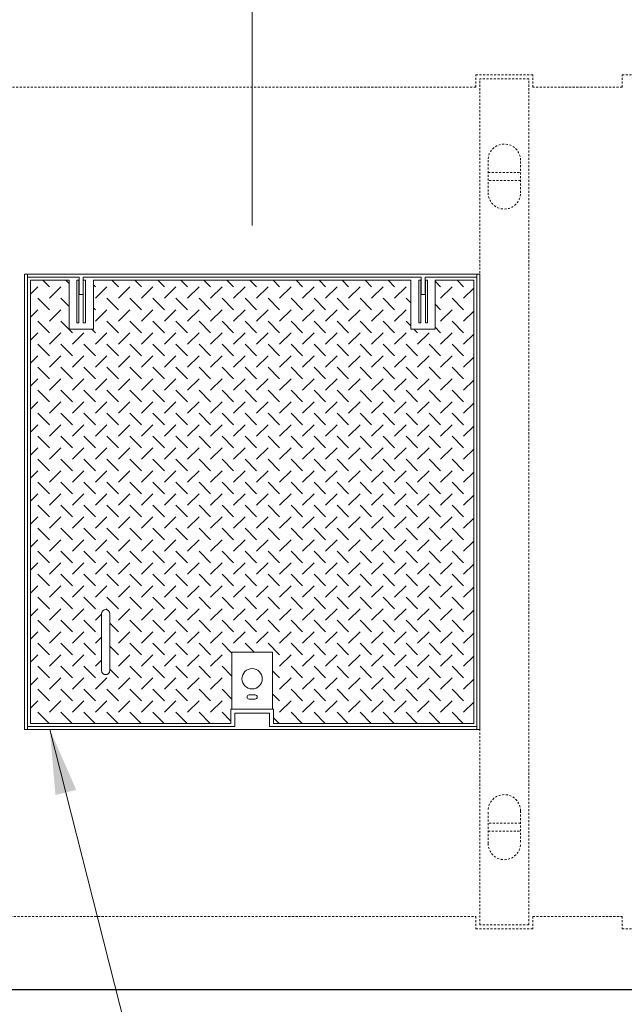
# Model space of a CAD drawing. Header units: inches. Extents: x -68 to 682, y 27 to 463.
# Tile 155 of 165: x 45 to 82, y 325 to 386. Entities that reach past the tile are written whole.
import ezdxf

# ---------------------------------------------------------------- set-up
doc = ezdxf.new("R2010")
doc.units = ezdxf.units.IN
doc.header["$LTSCALE"] = 0.5
doc.header["$MEASUREMENT"] = 0
doc.linetypes.add('HIDDEN', pattern=[0.375, 0.25, -0.125])
doc.layers.get('Defpoints').update_dxf_attribs({"color": 90, "lineweight": 9})
for name, color, linetype, lineweight in [('Concrete-Hidden', 30, 'HIDDEN', 5), ('Concrete-Thick', 7, 'Continuous', 25), ('Covers-Hatching', 152, 'Continuous', 13), ('Covers-Lt', 175, 'Continuous', 9), ('Dimensions', 7, 'Continuous', 15), ('Text+Leaders', 7, 'Continuous', 15)]:
    doc.layers.add(name, color=color, linetype=linetype, lineweight=lineweight)
doc.styles.add('OLDCASTLE', font='simplex.shx')
doc.styles.add('TECHNICAL', font='techb___.ttf')
doc.dimstyles.new('Oldcastle', dxfattribs={"dimscale": 32, "dimtxt": 0.0625, "dimasz": 0.09375, "dimexe": 0.0625, "dimexo": 0.0625, "dimgap": 0.0625, "dimtad": 0, "dimdec": 4, "dimzin": 3, "dimdsep": 46, "dimlunit": 4, "dimtxsty": 'OLDCASTLE', "dimcen": 0.0625, "dimclrd": 256, "dimclre": 256, "dimclrt": 256, "dimadec": 0, "dimazin": 0, "dimtfac": 0.7, "dimtdec": 4, "dimtofl": 0, "dimtmove": 0, "dimatfit": 3, "dimfxl": 1, "dimtolj": 1, "dimtzin": 0, "dimlwd": -1, "dimlwe": -1, "dimarcsym": 0})

# ---------------------------------------------------------------- blocks, each defined once
blk = doc.blocks.new('*X18')
at = {"color": 0}
for p, q in [((213.439, 187.276), (213.9, 187.737)), ((214.607, 187.737), (214.205, 188.138)), ((214.607, 187.03), (215.314, 187.737)), ((215.814, 187.944), (215.62, 188.138)), ((217.435, 187.737), (217.314, 187.858)), ((217.435, 187.03), (218.142, 187.737)), ((218.85, 187.737), (218.448, 188.138)), ((218.85, 187.03), (219.557, 187.737)), ((220.264, 187.737), (219.862, 188.138)), ((220.264, 187.03), (220.971, 187.737)), ((221.678, 187.737), (221.277, 188.138)), ((221.678, 187.03), (222.385, 187.737)), ((223.092, 187.737), (222.691, 188.138)), ((223.092, 187.03), (223.799, 187.737)), ((224.506, 187.737), (224.105, 188.138)), ((224.506, 187.03), (225.214, 187.737)), ((225.921, 187.737), (225.519, 188.138)), ((225.921, 187.03), (226.628, 187.737)), ((227.335, 187.737), (226.933, 188.138)), ((227.335, 187.03), (228.042, 187.737)), ((228.749, 187.737), (228.348, 188.138)), ((228.749, 187.03), (229.456, 187.737)), ((230.163, 187.737), (229.762, 188.138)), ((230.163, 187.03), (230.87, 187.737)), ((231.577, 187.737), (231.176, 188.138)), ((231.577, 187.03), (232.285, 187.737)), ((232.992, 187.737), (232.59, 188.138)), ((232.992, 187.03), (233.699, 187.737)), ((234.406, 187.737), (234.004, 188.138)), ((234.406, 187.03), (235.113, 187.737)), ((235.82, 187.737), (235.419, 188.138)), ((235.82, 187.03), (236.527, 187.737)), ((238.649, 187.737), (238.314, 188.071)), ((238.649, 187.03), (239.356, 187.737)), ((240.063, 187.737), (239.661, 188.138)), ((240.063, 187.03), (240.689, 187.656)), ((214.607, 186.323), (213.9, 187.03)), ((215.814, 186.529), (215.314, 187.03)), ((218.85, 186.323), (218.142, 187.03)), ((220.264, 186.323), (219.557, 187.03)), ((221.678, 186.323), (220.971, 187.03)), ((223.092, 186.323), (222.385, 187.03)), ((224.506, 186.323), (223.799, 187.03)), ((225.921, 186.323), (225.214, 187.03)), ((227.335, 186.323), (226.628, 187.03)), ((228.749, 186.323), (228.042, 187.03)), ((230.163, 186.323), (229.456, 187.03)), ((231.577, 186.323), (230.87, 187.03)), ((232.992, 186.323), (232.285, 187.03)), ((234.406, 186.323), (233.699, 187.03)), ((235.82, 186.323), (235.113, 187.03)), ((236.814, 186.743), (236.527, 187.03)), ((238.649, 186.323), (238.314, 186.657)), ((240.063, 186.323), (239.356, 187.03)), ((213.439, 185.862), (213.9, 186.323)), ((214.607, 185.616), (215.314, 186.323)), ((217.435, 186.323), (217.314, 186.444)), ((217.435, 185.616), (218.142, 186.323)), ((218.85, 185.616), (219.557, 186.323)), ((220.264, 185.616), (220.971, 186.323)), ((221.678, 185.616), (222.385, 186.323)), ((223.092, 185.616), (223.799, 186.323)), ((224.506, 185.616), (225.214, 186.323)), ((225.921, 185.616), (226.628, 186.323)), ((227.335, 185.616), (228.042, 186.323)), ((228.749, 185.616), (229.456, 186.323)), ((230.163, 185.616), (230.87, 186.323)), ((231.577, 185.616), (232.285, 186.323)), ((232.992, 185.616), (233.699, 186.323)), ((234.406, 185.616), (235.113, 186.323)), ((235.82, 185.616), (236.527, 186.323)), ((238.649, 185.616), (239.356, 186.323)), ((240.063, 185.616), (240.689, 186.242)), ((214.607, 184.908), (213.9, 185.616)), ((216.021, 184.908), (215.314, 185.616)), ((218.85, 184.908), (218.142, 185.616)), ((220.264, 184.908), (219.557, 185.616)), ((221.678, 184.908), (220.971, 185.616)), ((223.092, 184.908), (222.385, 185.616)), ((224.506, 184.908), (223.799, 185.616)), ((225.921, 184.908), (225.214, 185.616)), ((227.335, 184.908), (226.628, 185.616)), ((228.749, 184.908), (228.042, 185.616)), ((230.163, 184.908), (229.456, 185.616)), ((231.577, 184.908), (230.87, 185.616)), ((232.992, 184.908), (232.285, 185.616)), ((234.406, 184.908), (233.699, 185.616)), ((235.82, 184.908), (235.113, 185.616)), ((236.814, 185.328), (236.527, 185.616)), ((238.649, 184.908), (238.314, 185.243)), ((240.063, 184.908), (239.356, 185.616)), ((213.439, 184.448), (213.9, 184.908)), ((214.607, 184.201), (215.314, 184.908)), ((216.021, 184.201), (216.728, 184.908)), ((217.435, 184.908), (217.205, 185.138)), ((217.435, 184.201), (218.142, 184.908)), ((218.85, 184.201), (219.557, 184.908)), ((220.264, 184.201), (220.971, 184.908)), ((221.678, 184.201), (222.385, 184.908)), ((223.092, 184.201), (223.799, 184.908)), ((224.506, 184.201), (225.214, 184.908)), ((225.921, 184.201), (226.628, 184.908)), ((227.335, 184.201), (228.042, 184.908)), ((228.749, 184.201), (229.456, 184.908)), ((230.163, 184.201), (230.87, 184.908)), ((231.577, 184.201), (232.285, 184.908)), ((232.992, 184.201), (233.699, 184.908)), ((234.406, 184.201), (235.113, 184.908)), ((235.82, 184.201), (236.527, 184.908)), ((237.234, 184.908), (237.004, 185.138)), ((237.234, 184.201), (237.941, 184.908)), ((238.649, 184.201), (239.356, 184.908)), ((240.063, 184.201), (240.689, 184.828)), ((214.607, 183.494), (213.9, 184.201)), ((216.021, 183.494), (215.314, 184.201)), ((217.435, 183.494), (216.728, 184.201)), ((218.85, 183.494), (218.142, 184.201)), ((220.264, 183.494), (219.557, 184.201)), ((221.678, 183.494), (220.971, 184.201)), ((223.092, 183.494), (222.385, 184.201)), ((224.506, 183.494), (223.799, 184.201)), ((225.921, 183.494), (225.214, 184.201)), ((227.335, 183.494), (226.628, 184.201)), ((228.749, 183.494), (228.042, 184.201)), ((230.163, 183.494), (229.456, 184.201)), ((231.577, 183.494), (230.87, 184.201)), ((232.992, 183.494), (232.285, 184.201)), ((234.406, 183.494), (233.699, 184.201)), ((235.82, 183.494), (235.113, 184.201)), ((237.234, 183.494), (236.527, 184.201)), ((238.649, 183.494), (237.941, 184.201)), ((240.063, 183.494), (239.356, 184.201)), ((213.439, 183.034), (213.9, 183.494)), ((214.607, 182.787), (215.314, 183.494)), ((216.021, 182.787), (216.728, 183.494)), ((217.435, 182.787), (218.142, 183.494)), ((218.85, 182.787), (219.557, 183.494)), ((220.264, 182.787), (220.971, 183.494)), ((221.678, 182.787), (222.385, 183.494)), ((223.092, 182.787), (223.799, 183.494)), ((224.506, 182.787), (225.214, 183.494)), ((225.921, 182.787), (226.628, 183.494)), ((227.335, 182.787), (228.042, 183.494)), ((228.749, 182.787), (229.456, 183.494)), ((230.163, 182.787), (230.87, 183.494)), ((231.577, 182.787), (232.285, 183.494)), ((232.992, 182.787), (233.699, 183.494)), ((234.406, 182.787), (235.113, 183.494)), ((235.82, 182.787), (236.527, 183.494)), ((237.234, 182.787), (237.941, 183.494)), ((238.649, 182.787), (239.356, 183.494)), ((240.063, 182.787), (240.689, 183.414)), ((214.607, 182.08), (213.9, 182.787)), ((216.021, 182.08), (215.314, 182.787)), ((217.435, 182.08), (216.728, 182.787)), ((218.85, 182.08), (218.142, 182.787)), ((220.264, 182.08), (219.557, 182.787)), ((221.678, 182.08), (220.971, 182.787)), ((223.092, 182.08), (222.385, 182.787)), ((224.506, 182.08), (223.799, 182.787)), ((225.921, 182.08), (225.214, 182.787)), ((227.335, 182.08), (226.628, 182.787)), ((228.749, 182.08), (228.042, 182.787)), ((230.163, 182.08), (229.456, 182.787)), ((231.577, 182.08), (230.87, 182.787)), ((232.992, 182.08), (232.285, 182.787)), ((234.406, 182.08), (233.699, 182.787)), ((235.82, 182.08), (235.113, 182.787)), ((237.234, 182.08), (236.527, 182.787)), ((238.649, 182.08), (237.941, 182.787)), ((240.063, 182.08), (239.356, 182.787)), ((213.439, 181.62), (213.9, 182.08)), ((214.607, 181.373), (215.314, 182.08)), ((216.021, 181.373), (216.728, 182.08)), ((217.435, 181.373), (218.142, 182.08)), ((218.85, 181.373), (219.557, 182.08)), ((220.264, 181.373), (220.971, 182.08)), ((221.678, 181.373), (222.385, 182.08)), ((223.092, 181.373), (223.799, 182.08)), ((224.506, 181.373), (225.214, 182.08)), ((225.921, 181.373), (226.628, 182.08)), ((227.335, 181.373), (228.042, 182.08)), ((228.749, 181.373), (229.456, 182.08)), ((230.163, 181.373), (230.87, 182.08)), ((231.577, 181.373), (232.285, 182.08)), ((232.992, 181.373), (233.699, 182.08)), ((234.406, 181.373), (235.113, 182.08)), ((235.82, 181.373), (236.527, 182.08)), ((237.234, 181.373), (237.941, 182.08)), ((238.649, 181.373), (239.356, 182.08)), ((240.063, 181.373), (240.689, 182)), ((214.607, 180.666), (213.9, 181.373)), ((216.021, 180.666), (215.314, 181.373)), ((217.435, 180.666), (216.728, 181.373)), ((218.85, 180.666), (218.142, 181.373)), ((220.264, 180.666), (219.557, 181.373)), ((221.678, 180.666), (220.971, 181.373)), ((223.092, 180.666), (222.385, 181.373)), ((224.506, 180.666), (223.799, 181.373)), ((225.921, 180.666), (225.214, 181.373)), ((227.335, 180.666), (226.628, 181.373)), ((228.749, 180.666), (228.042, 181.373)), ((230.163, 180.666), (229.456, 181.373)), ((231.577, 180.666), (230.87, 181.373)), ((232.992, 180.666), (232.285, 181.373)), ((234.406, 180.666), (233.699, 181.373)), ((235.82, 180.666), (235.113, 181.373)), ((237.234, 180.666), (236.527, 181.373)), ((238.649, 180.666), (237.941, 181.373)), ((240.063, 180.666), (239.356, 181.373)), ((213.439, 180.205), (213.9, 180.666)), ((214.607, 179.959), (215.314, 180.666)), ((216.021, 179.959), (216.728, 180.666)), ((217.435, 179.959), (218.142, 180.666)), ((218.85, 179.959), (219.557, 180.666)), ((220.264, 179.959), (220.971, 180.666)), ((221.678, 179.959), (222.385, 180.666)), ((223.092, 179.959), (223.799, 180.666)), ((224.506, 179.959), (225.214, 180.666)), ((225.921, 179.959), (226.628, 180.666)), ((227.335, 179.959), (228.042, 180.666)), ((228.749, 179.959), (229.456, 180.666)), ((230.163, 179.959), (230.87, 180.666)), ((231.577, 179.959), (232.285, 180.666)), ((232.992, 179.959), (233.699, 180.666)), ((234.406, 179.959), (235.113, 180.666)), ((235.82, 179.959), (236.527, 180.666)), ((237.234, 179.959), (237.941, 180.666)), ((238.649, 179.959), (239.356, 180.666)), ((240.063, 179.959), (240.689, 180.585)), ((214.607, 179.252), (213.9, 179.959)), ((216.021, 179.252), (215.314, 179.959)), ((217.435, 179.252), (216.728, 179.959)), ((218.85, 179.252), (218.142, 179.959)), ((220.264, 179.252), (219.557, 179.959)), ((221.678, 179.252), (220.971, 179.959)), ((223.092, 179.252), (222.385, 179.959)), ((224.506, 179.252), (223.799, 179.959)), ((225.921, 179.252), (225.214, 179.959)), ((227.335, 179.252), (226.628, 179.959)), ((228.749, 179.252), (228.042, 179.959)), ((230.163, 179.252), (229.456, 179.959)), ((231.577, 179.252), (230.87, 179.959)), ((232.992, 179.252), (232.285, 179.959)), ((234.406, 179.252), (233.699, 179.959)), ((235.82, 179.252), (235.113, 179.959)), ((237.234, 179.252), (236.527, 179.959)), ((238.649, 179.252), (237.941, 179.959)), ((240.063, 179.252), (239.356, 179.959)), ((213.439, 178.791), (213.9, 179.252)), ((214.607, 178.544), (215.314, 179.252)), ((216.021, 178.544), (216.728, 179.252)), ((217.435, 178.544), (218.142, 179.252)), ((218.85, 178.544), (219.557, 179.252)), ((220.264, 178.544), (220.971, 179.252)), ((221.678, 178.544), (222.385, 179.252)), ((223.092, 178.544), (223.799, 179.252)), ((224.506, 178.544), (225.214, 179.252)), ((225.921, 178.544), (226.628, 179.252)), ((227.335, 178.544), (228.042, 179.252)), ((228.749, 178.544), (229.456, 179.252)), ((230.163, 178.544), (230.87, 179.252)), ((231.577, 178.544), (232.285, 179.252)), ((232.992, 178.544), (233.699, 179.252)), ((234.406, 178.544), (235.113, 179.252)), ((235.82, 178.544), (236.527, 179.252)), ((237.234, 178.544), (237.941, 179.252)), ((238.649, 178.544), (239.356, 179.252)), ((240.063, 178.544), (240.689, 179.171)), ((214.607, 177.837), (213.9, 178.544)), ((216.021, 177.837), (215.314, 178.544)), ((217.435, 177.837), (216.728, 178.544)), ((218.85, 177.837), (218.142, 178.544)), ((220.264, 177.837), (219.557, 178.544)), ((221.678, 177.837), (220.971, 178.544)), ((223.092, 177.837), (222.385, 178.544)), ((224.506, 177.837), (223.799, 178.544)), ((225.921, 177.837), (225.214, 178.544)), ((227.335, 177.837), (226.628, 178.544)), ((228.749, 177.837), (228.042, 178.544)), ((230.163, 177.837), (229.456, 178.544)), ((231.577, 177.837), (230.87, 178.544)), ((232.992, 177.837), (232.285, 178.544)), ((234.406, 177.837), (233.699, 178.544)), ((235.82, 177.837), (235.113, 178.544)), ((237.234, 177.837), (236.527, 178.544)), ((238.649, 177.837), (237.941, 178.544)), ((240.063, 177.837), (239.356, 178.544)), ((213.439, 177.377), (213.9, 177.837)), ((214.607, 177.13), (215.314, 177.837)), ((216.021, 177.13), (216.728, 177.837)), ((217.435, 177.13), (218.142, 177.837)), ((218.85, 177.13), (219.557, 177.837)), ((220.264, 177.13), (220.971, 177.837)), ((221.678, 177.13), (222.385, 177.837)), ((223.092, 177.13), (223.799, 177.837)), ((224.506, 177.13), (225.214, 177.837)), ((225.921, 177.13), (226.628, 177.837)), ((227.335, 177.13), (228.042, 177.837)), ((228.749, 177.13), (229.456, 177.837)), ((230.163, 177.13), (230.87, 177.837)), ((231.577, 177.13), (232.285, 177.837)), ((232.992, 177.13), (233.699, 177.837)), ((234.406, 177.13), (235.113, 177.837)), ((235.82, 177.13), (236.527, 177.837)), ((237.234, 177.13), (237.941, 177.837)), ((238.649, 177.13), (239.356, 177.837)), ((240.063, 177.13), (240.689, 177.757)), ((214.607, 176.423), (213.9, 177.13)), ((216.021, 176.423), (215.314, 177.13)), ((217.435, 176.423), (216.728, 177.13)), ((218.85, 176.423), (218.142, 177.13)), ((220.264, 176.423), (219.557, 177.13)), ((221.678, 176.423), (220.971, 177.13)), ((223.092, 176.423), (222.385, 177.13)), ((224.506, 176.423), (223.799, 177.13)), ((225.921, 176.423), (225.214, 177.13)), ((227.335, 176.423), (226.628, 177.13)), ((228.749, 176.423), (228.042, 177.13)), ((230.163, 176.423), (229.456, 177.13)), ((231.577, 176.423), (230.87, 177.13)), ((232.992, 176.423), (232.285, 177.13)), ((234.406, 176.423), (233.699, 177.13)), ((235.82, 176.423), (235.113, 177.13)), ((237.234, 176.423), (236.527, 177.13)), ((238.649, 176.423), (237.941, 177.13)), ((240.063, 176.423), (239.356, 177.13)), ((213.439, 175.963), (213.9, 176.423)), ((214.607, 175.716), (215.314, 176.423)), ((216.021, 175.716), (216.728, 176.423)), ((217.435, 175.716), (218.142, 176.423)), ((218.85, 175.716), (219.557, 176.423)), ((220.264, 175.716), (220.971, 176.423)), ((221.678, 175.716), (222.385, 176.423)), ((223.092, 175.716), (223.799, 176.423)), ((224.506, 175.716), (225.214, 176.423)), ((225.921, 175.716), (226.628, 176.423)), ((227.335, 175.716), (228.042, 176.423)), ((228.749, 175.716), (229.456, 176.423)), ((230.163, 175.716), (230.87, 176.423)), ((231.577, 175.716), (232.285, 176.423)), ((232.992, 175.716), (233.699, 176.423)), ((234.406, 175.716), (235.113, 176.423)), ((235.82, 175.716), (236.527, 176.423)), ((237.234, 175.716), (237.941, 176.423)), ((238.649, 175.716), (239.356, 176.423)), ((240.063, 175.716), (240.689, 176.343)), ((214.607, 175.009), (213.9, 175.716)), ((216.021, 175.009), (215.314, 175.716)), ((217.435, 175.009), (216.728, 175.716)), ((218.85, 175.009), (218.142, 175.716)), ((220.264, 175.009), (219.557, 175.716)), ((221.678, 175.009), (220.971, 175.716)), ((223.092, 175.009), (222.385, 175.716)), ((224.506, 175.009), (223.799, 175.716)), ((225.921, 175.009), (225.214, 175.716)), ((227.335, 175.009), (226.628, 175.716)), ((228.749, 175.009), (228.042, 175.716)), ((230.163, 175.009), (229.456, 175.716)), ((231.577, 175.009), (230.87, 175.716)), ((232.992, 175.009), (232.285, 175.716)), ((234.406, 175.009), (233.699, 175.716)), ((235.82, 175.009), (235.113, 175.716)), ((237.234, 175.009), (236.527, 175.716)), ((238.649, 175.009), (237.941, 175.716)), ((240.063, 175.009), (239.356, 175.716)), ((213.439, 174.549), (213.9, 175.009)), ((214.607, 174.302), (215.314, 175.009)), ((216.021, 174.302), (216.728, 175.009)), ((217.435, 174.302), (218.142, 175.009)), ((218.85, 174.302), (219.557, 175.009)), ((220.264, 174.302), (220.971, 175.009)), ((221.678, 174.302), (222.385, 175.009)), ((223.092, 174.302), (223.799, 175.009)), ((224.506, 174.302), (225.214, 175.009)), ((225.921, 174.302), (226.628, 175.009)), ((227.335, 174.302), (228.042, 175.009)), ((228.749, 174.302), (229.456, 175.009)), ((230.163, 174.302), (230.87, 175.009)), ((231.577, 174.302), (232.285, 175.009)), ((232.992, 174.302), (233.699, 175.009)), ((234.406, 174.302), (235.113, 175.009)), ((235.82, 174.302), (236.527, 175.009)), ((237.234, 174.302), (237.941, 175.009)), ((238.649, 174.302), (239.356, 175.009)), ((240.063, 174.302), (240.689, 174.928)), ((214.607, 173.595), (213.9, 174.302)), ((216.021, 173.595), (215.314, 174.302)), ((217.435, 173.595), (216.728, 174.302)), ((218.85, 173.595), (218.142, 174.302)), ((220.264, 173.595), (219.557, 174.302)), ((221.678, 173.595), (220.971, 174.302)), ((223.092, 173.595), (222.385, 174.302)), ((224.506, 173.595), (223.799, 174.302)), ((225.921, 173.595), (225.214, 174.302)), ((227.335, 173.595), (226.628, 174.302)), ((228.749, 173.595), (228.042, 174.302)), ((230.163, 173.595), (229.456, 174.302)), ((231.577, 173.595), (230.87, 174.302)), ((232.992, 173.595), (232.285, 174.302)), ((234.406, 173.595), (233.699, 174.302)), ((235.82, 173.595), (235.113, 174.302)), ((237.234, 173.595), (236.527, 174.302)), ((238.649, 173.595), (237.941, 174.302)), ((240.063, 173.595), (239.356, 174.302)), ((213.439, 173.134), (213.9, 173.595)), ((214.607, 172.888), (215.314, 173.595)), ((216.021, 172.888), (216.728, 173.595)), ((217.435, 172.888), (218.142, 173.595)), ((218.85, 172.888), (219.557, 173.595)), ((220.264, 172.888), (220.971, 173.595)), ((221.678, 172.888), (222.385, 173.595)), ((223.092, 172.888), (223.799, 173.595)), ((224.506, 172.888), (225.214, 173.595)), ((225.921, 172.888), (226.628, 173.595)), ((227.335, 172.888), (228.042, 173.595)), ((228.749, 172.888), (229.456, 173.595)), ((230.163, 172.888), (230.87, 173.595)), ((231.577, 172.888), (232.285, 173.595)), ((232.992, 172.888), (233.699, 173.595)), ((234.406, 172.888), (235.113, 173.595)), ((235.82, 172.888), (236.527, 173.595)), ((237.234, 172.888), (237.941, 173.595)), ((238.649, 172.888), (239.356, 173.595)), ((240.063, 172.888), (240.689, 173.514)), ((214.607, 172.181), (213.9, 172.888)), ((216.021, 172.181), (215.314, 172.888)), ((217.435, 172.181), (216.728, 172.888)), ((218.85, 172.181), (218.142, 172.888)), ((220.264, 172.181), (219.557, 172.888)), ((221.678, 172.181), (220.971, 172.888)), ((223.092, 172.181), (222.385, 172.888)), ((224.506, 172.181), (223.799, 172.888)), ((225.921, 172.181), (225.214, 172.888)), ((227.335, 172.181), (226.628, 172.888)), ((228.749, 172.181), (228.042, 172.888)), ((230.163, 172.181), (229.456, 172.888)), ((231.577, 172.181), (230.87, 172.888)), ((232.992, 172.181), (232.285, 172.888)), ((234.406, 172.181), (233.699, 172.888)), ((235.82, 172.181), (235.113, 172.888)), ((237.234, 172.181), (236.527, 172.888)), ((238.649, 172.181), (237.941, 172.888)), ((240.063, 172.181), (239.356, 172.888)), ((213.439, 171.72), (213.9, 172.181)), ((214.607, 171.473), (215.314, 172.181)), ((216.021, 171.473), (216.728, 172.181)), ((217.435, 171.473), (218.142, 172.181)), ((218.85, 171.473), (219.557, 172.181)), ((220.264, 171.473), (220.971, 172.181)), ((221.678, 171.473), (222.385, 172.181)), ((223.092, 171.473), (223.799, 172.181)), ((224.506, 171.473), (225.214, 172.181)), ((225.921, 171.473), (226.628, 172.181)), ((227.335, 171.473), (228.042, 172.181)), ((228.749, 171.473), (229.456, 172.181)), ((230.163, 171.473), (230.87, 172.181)), ((231.577, 171.473), (232.285, 172.181)), ((232.992, 171.473), (233.699, 172.181)), ((234.406, 171.473), (235.113, 172.181)), ((235.82, 171.473), (236.527, 172.181)), ((237.234, 171.473), (237.941, 172.181)), ((238.649, 171.473), (239.356, 172.181)), ((240.063, 171.473), (240.689, 172.1)), ((214.607, 170.766), (213.9, 171.473)), ((216.021, 170.766), (215.314, 171.473)), ((217.435, 170.766), (216.728, 171.473)), ((218.85, 170.766), (218.142, 171.473)), ((220.264, 170.766), (219.557, 171.473)), ((221.678, 170.766), (220.971, 171.473)), ((223.092, 170.766), (222.385, 171.473)), ((224.506, 170.766), (223.799, 171.473)), ((225.921, 170.766), (225.214, 171.473)), ((227.335, 170.766), (226.628, 171.473)), ((228.749, 170.766), (228.042, 171.473)), ((230.163, 170.766), (229.456, 171.473)), ((231.577, 170.766), (230.87, 171.473)), ((232.992, 170.766), (232.285, 171.473)), ((234.406, 170.766), (233.699, 171.473)), ((235.82, 170.766), (235.113, 171.473)), ((237.234, 170.766), (236.527, 171.473)), ((238.649, 170.766), (237.941, 171.473)), ((240.063, 170.766), (239.356, 171.473)), ((213.439, 170.306), (213.9, 170.766)), ((214.607, 170.059), (215.314, 170.766)), ((216.021, 170.059), (216.728, 170.766)), ((217.435, 170.059), (218.142, 170.766)), ((218.85, 170.059), (219.557, 170.766)), ((220.264, 170.059), (220.971, 170.766)), ((221.678, 170.059), (222.385, 170.766)), ((223.092, 170.059), (223.799, 170.766)), ((224.506, 170.059), (225.214, 170.766)), ((225.921, 170.059), (226.628, 170.766)), ((227.335, 170.059), (228.042, 170.766)), ((228.749, 170.059), (229.456, 170.766)), ((230.163, 170.059), (230.87, 170.766)), ((231.577, 170.059), (232.285, 170.766)), ((232.992, 170.059), (233.699, 170.766)), ((234.406, 170.059), (235.113, 170.766)), ((235.82, 170.059), (236.527, 170.766)), ((237.234, 170.059), (237.941, 170.766)), ((238.649, 170.059), (239.356, 170.766)), ((240.063, 170.059), (240.689, 170.686)), ((214.607, 169.352), (213.9, 170.059)), ((216.021, 169.352), (215.314, 170.059)), ((217.435, 169.352), (216.728, 170.059)), ((218.85, 169.352), (218.142, 170.059)), ((220.264, 169.352), (219.557, 170.059)), ((221.678, 169.352), (220.971, 170.059)), ((223.092, 169.352), (222.385, 170.059)), ((224.506, 169.352), (223.799, 170.059)), ((225.921, 169.352), (225.214, 170.059)), ((227.335, 169.352), (226.628, 170.059)), ((228.749, 169.352), (228.042, 170.059)), ((230.163, 169.352), (229.456, 170.059)), ((231.577, 169.352), (230.87, 170.059)), ((232.992, 169.352), (232.285, 170.059)), ((234.406, 169.352), (233.699, 170.059)), ((235.82, 169.352), (235.113, 170.059)), ((237.234, 169.352), (236.527, 170.059)), ((238.649, 169.352), (237.941, 170.059)), ((240.063, 169.352), (239.356, 170.059)), ((213.439, 168.892), (213.9, 169.352)), ((214.607, 168.645), (215.314, 169.352)), ((216.021, 168.645), (216.728, 169.352)), ((217.435, 168.645), (218.142, 169.352)), ((218.85, 168.645), (219.557, 169.352)), ((220.264, 168.645), (220.971, 169.352)), ((221.678, 168.645), (222.385, 169.352)), ((223.092, 168.645), (223.799, 169.352)), ((224.506, 168.645), (225.214, 169.352)), ((225.921, 168.645), (226.628, 169.352)), ((227.335, 168.645), (228.042, 169.352)), ((228.749, 168.645), (229.456, 169.352)), ((230.163, 168.645), (230.87, 169.352)), ((231.577, 168.645), (232.285, 169.352)), ((232.992, 168.645), (233.699, 169.352)), ((234.406, 168.645), (235.113, 169.352)), ((235.82, 168.645), (236.527, 169.352)), ((237.234, 168.645), (237.941, 169.352)), ((238.649, 168.645), (239.356, 169.352)), ((240.063, 168.645), (240.689, 169.272)), ((214.607, 167.938), (213.9, 168.645)), ((216.021, 167.938), (215.314, 168.645)), ((217.435, 167.938), (216.728, 168.645)), ((218.85, 167.938), (218.142, 168.645)), ((220.264, 167.938), (219.557, 168.645)), ((221.678, 167.938), (220.971, 168.645)), ((223.092, 167.938), (222.385, 168.645)), ((224.506, 167.938), (223.799, 168.645)), ((225.921, 167.938), (225.214, 168.645)), ((227.335, 167.938), (226.628, 168.645)), ((228.749, 167.938), (228.042, 168.645)), ((230.163, 167.938), (229.456, 168.645)), ((231.577, 167.938), (230.87, 168.645)), ((232.992, 167.938), (232.285, 168.645)), ((234.406, 167.938), (233.699, 168.645)), ((235.82, 167.938), (235.113, 168.645)), ((237.234, 167.938), (236.527, 168.645)), ((238.649, 167.938), (237.941, 168.645)), ((240.063, 167.938), (239.356, 168.645)), ((213.439, 167.477), (213.9, 167.938)), ((214.607, 167.231), (215.314, 167.938)), ((216.021, 167.231), (216.728, 167.938)), ((218.091, 167.887), (218.142, 167.938)), ((218.85, 167.231), (219.557, 167.938)), ((220.264, 167.231), (220.971, 167.938)), ((221.678, 167.231), (222.385, 167.938)), ((223.092, 167.231), (223.799, 167.938)), ((224.506, 167.231), (225.214, 167.938)), ((225.921, 167.231), (226.628, 167.938)), ((227.335, 167.231), (228.042, 167.938)), ((228.749, 167.231), (229.456, 167.938)), ((230.163, 167.231), (230.87, 167.938)), ((231.577, 167.231), (232.285, 167.938)), ((232.992, 167.231), (233.699, 167.938)), ((234.406, 167.231), (235.113, 167.938)), ((235.82, 167.231), (236.527, 167.938)), ((237.234, 167.231), (237.941, 167.938)), ((238.649, 167.231), (239.356, 167.938)), ((240.063, 167.231), (240.689, 167.857)), ((214.607, 166.524), (213.9, 167.231)), ((216.021, 166.524), (215.314, 167.231)), ((217.435, 166.524), (216.728, 167.231)), ((217.435, 167.231), (217.814, 167.61)), ((220.264, 166.524), (219.557, 167.231)), ((221.678, 166.524), (220.971, 167.231)), ((223.092, 166.524), (222.385, 167.231)), ((224.506, 166.524), (223.799, 167.231)), ((225.921, 166.524), (225.214, 167.231)), ((227.335, 166.524), (226.628, 167.231)), ((228.749, 166.524), (228.042, 167.231)), ((230.163, 166.524), (229.456, 167.231)), ((231.577, 166.524), (230.87, 167.231)), ((232.992, 166.524), (232.285, 167.231)), ((234.406, 166.524), (233.699, 167.231)), ((235.82, 166.524), (235.113, 167.231)), ((237.234, 166.524), (236.527, 167.231)), ((238.649, 166.524), (237.941, 167.231)), ((240.063, 166.524), (239.356, 167.231)), ((213.439, 166.063), (213.9, 166.524)), ((214.607, 165.817), (215.314, 166.524)), ((216.021, 165.817), (216.728, 166.524)), ((218.85, 166.524), (218.314, 167.059)), ((218.85, 165.817), (219.557, 166.524)), ((220.264, 165.817), (220.971, 166.524)), ((221.678, 165.817), (222.385, 166.524)), ((223.092, 165.817), (223.799, 166.524)), ((224.506, 165.817), (225.214, 166.524)), ((225.921, 165.817), (226.628, 166.524)), ((227.335, 165.817), (228.042, 166.524)), ((228.749, 165.817), (229.456, 166.524)), ((230.163, 165.817), (230.87, 166.524)), ((231.577, 165.817), (232.285, 166.524)), ((232.992, 165.817), (233.699, 166.524)), ((234.406, 165.817), (235.113, 166.524)), ((235.82, 165.817), (236.527, 166.524)), ((237.234, 165.817), (237.941, 166.524)), ((238.649, 165.817), (239.356, 166.524)), ((217.435, 165.817), (217.814, 166.196)), ((240.063, 165.817), (240.689, 166.443)), ((214.607, 165.109), (213.9, 165.817)), ((216.021, 165.109), (215.314, 165.817)), ((217.435, 165.109), (216.728, 165.817)), ((218.85, 165.109), (218.314, 165.645)), ((220.264, 165.109), (219.557, 165.817)), ((221.678, 165.109), (220.971, 165.817)), ((223.092, 165.109), (222.385, 165.817)), ((224.506, 165.109), (223.799, 165.817)), ((225.814, 165.216), (225.214, 165.817)), ((227.181, 165.263), (226.628, 165.817)), ((228.749, 165.109), (228.042, 165.817)), ((230.163, 165.109), (229.456, 165.817)), ((231.577, 165.109), (230.87, 165.817)), ((232.992, 165.109), (232.285, 165.817)), ((234.406, 165.109), (233.699, 165.817)), ((235.82, 165.109), (235.113, 165.817)), ((237.234, 165.109), (236.527, 165.817)), ((238.649, 165.109), (237.941, 165.817)), ((240.063, 165.109), (239.356, 165.817)), ((213.439, 164.649), (213.9, 165.109)), ((214.607, 164.402), (215.314, 165.109)), ((216.021, 164.402), (216.728, 165.109)), ((217.435, 164.402), (217.814, 164.781)), ((218.85, 164.402), (219.557, 165.109)), ((220.264, 164.402), (220.971, 165.109)), ((221.678, 164.402), (222.385, 165.109)), ((223.092, 164.402), (223.799, 165.109)), ((224.506, 164.402), (225.214, 165.109)), ((228.749, 164.402), (229.456, 165.109)), ((230.163, 164.402), (230.87, 165.109)), ((231.577, 164.402), (232.285, 165.109)), ((232.992, 164.402), (233.699, 165.109)), ((234.406, 164.402), (235.113, 165.109)), ((235.82, 164.402), (236.527, 165.109)), ((237.234, 164.402), (237.941, 165.109)), ((238.649, 164.402), (239.356, 165.109)), ((240.063, 164.402), (240.689, 165.029)), ((214.607, 163.695), (213.9, 164.402)), ((216.021, 163.695), (215.314, 164.402)), ((217.435, 163.695), (216.728, 164.402)), ((218.85, 163.695), (218.314, 164.23)), ((220.264, 163.695), (219.557, 164.402)), ((221.678, 163.695), (220.971, 164.402)), ((223.092, 163.695), (222.385, 164.402)), ((224.506, 163.695), (223.799, 164.402)), ((225.814, 163.801), (225.214, 164.402)), ((228.749, 163.695), (228.314, 164.13)), ((230.163, 163.695), (229.456, 164.402)), ((231.577, 163.695), (230.87, 164.402)), ((232.992, 163.695), (232.285, 164.402)), ((234.406, 163.695), (233.699, 164.402)), ((235.82, 163.695), (235.113, 164.402)), ((237.234, 163.695), (236.527, 164.402)), ((238.649, 163.695), (237.941, 164.402)), ((240.063, 163.695), (239.356, 164.402)), ((213.439, 163.235), (213.9, 163.695)), ((214.607, 162.988), (215.314, 163.695)), ((216.021, 162.988), (216.728, 163.695)), ((217.435, 162.988), (218.142, 163.695)), ((218.85, 162.988), (219.557, 163.695)), ((220.264, 162.988), (220.971, 163.695)), ((221.678, 162.988), (222.385, 163.695)), ((223.092, 162.988), (223.799, 163.695)), ((224.506, 162.988), (225.214, 163.695)), ((228.749, 162.988), (229.456, 163.695)), ((230.163, 162.988), (230.87, 163.695)), ((231.577, 162.988), (232.285, 163.695)), ((232.992, 162.988), (233.699, 163.695)), ((234.406, 162.988), (235.113, 163.695)), ((235.82, 162.988), (236.527, 163.695)), ((237.234, 162.988), (237.941, 163.695)), ((238.649, 162.988), (239.356, 163.695)), ((240.063, 162.988), (240.689, 163.615)), ((214.607, 162.281), (213.9, 162.988)), ((216.021, 162.281), (215.314, 162.988)), ((217.435, 162.281), (216.728, 162.988)), ((218.85, 162.281), (218.142, 162.988)), ((220.264, 162.281), (219.557, 162.988)), ((221.678, 162.281), (220.971, 162.988)), ((223.092, 162.281), (222.385, 162.988)), ((224.506, 162.281), (223.799, 162.988)), ((225.814, 162.387), (225.214, 162.988)), ((230.163, 162.281), (229.456, 162.988)), ((231.577, 162.281), (230.87, 162.988)), ((232.992, 162.281), (232.285, 162.988)), ((234.406, 162.281), (233.699, 162.988)), ((235.82, 162.281), (235.113, 162.988)), ((237.234, 162.281), (236.527, 162.988)), ((238.649, 162.281), (237.941, 162.988)), ((240.063, 162.281), (239.356, 162.988)), ((213.439, 161.821), (213.9, 162.281)), ((214.607, 161.574), (215.314, 162.281)), ((216.021, 161.574), (216.728, 162.281)), ((217.435, 161.574), (218.142, 162.281)), ((218.85, 161.574), (219.557, 162.281)), ((220.264, 161.574), (220.971, 162.281)), ((221.678, 161.574), (222.385, 162.281)), ((223.092, 161.574), (223.799, 162.281)), ((224.506, 161.574), (225.214, 162.281)), ((228.749, 162.281), (228.314, 162.716)), ((228.749, 161.574), (229.456, 162.281)), ((230.163, 161.574), (230.87, 162.281)), ((231.577, 161.574), (232.285, 162.281)), ((232.992, 161.574), (233.699, 162.281)), ((234.406, 161.574), (235.113, 162.281)), ((235.82, 161.574), (236.527, 162.281)), ((237.234, 161.574), (237.941, 162.281)), ((238.649, 161.574), (239.356, 162.281)), ((240.063, 161.574), (240.689, 162.201)), ((214.585, 160.888), (213.9, 161.574)), ((216, 160.888), (215.314, 161.574)), ((217.414, 160.888), (216.728, 161.574)), ((218.828, 160.888), (218.142, 161.574)), ((220.242, 160.888), (219.557, 161.574)), ((221.656, 160.888), (220.971, 161.574)), ((223.071, 160.888), (222.385, 161.574)), ((224.485, 160.888), (223.799, 161.574)), ((225.752, 161.036), (225.214, 161.574)), ((228.728, 160.888), (228.377, 161.239)), ((230.142, 160.888), (229.456, 161.574)), ((231.556, 160.888), (230.87, 161.574)), ((232.97, 160.888), (232.285, 161.574)), ((234.384, 160.888), (233.699, 161.574)), ((235.799, 160.888), (235.113, 161.574)), ((237.213, 160.888), (236.527, 161.574)), ((238.627, 160.888), (237.941, 161.574)), ((240.041, 160.888), (239.356, 161.574))]:
    blk.add_line(p, q, dxfattribs=at)
blk = doc.blocks.new('*D54')
at = {"layer": 'Defpoints', "color": 0, "transparency": 16777216}
for p in [(59.323, 402.054), (59.323, 370.382), (26.323, 362.757)]:
    blk.add_point(p, dxfattribs=at)
at = {"layer": 'Dimensions', "transparency": 16777216}
for p, q in [((26.323, 365.757), (26.323, 405.054)), ((59.323, 373.382), (59.323, 405.054)), ((30.823, 402.054), (35.228, 402.054)), ((54.823, 402.054), (50.417, 402.054))]:
    blk.add_line(p, q, dxfattribs=at)
for points in [[(30.823, 402.804), (30.823, 401.304), (26.323, 402.054)], [(54.823, 402.804), (54.823, 401.304), (59.323, 402.054)]]:
    blk.add_solid(points, dxfattribs=at)
at = {"layer": 'Dimensions', "transparency": 16777216, "insert": (42.823, 402.054), "char_height": 3, "attachment_point": 5, "style": 'TECHNICAL'}
blk.add_mtext('\\A1;2\'-9"', dxfattribs=at)
blk = doc.blocks.new('*D55')
at = {"layer": 'Defpoints', "color": 0, "transparency": 16777216}
for p in [(59.323, 402.054), (59.323, 370.382), (92.323, 362.757)]:
    blk.add_point(p, dxfattribs=at)
at = {"layer": 'Dimensions', "transparency": 16777216}
for p, q in [((59.323, 373.382), (59.323, 405.054)), ((92.323, 365.757), (92.323, 405.054)), ((63.823, 402.054), (68.228, 402.054)), ((87.823, 402.054), (83.417, 402.054))]:
    blk.add_line(p, q, dxfattribs=at)
for points in [[(63.823, 402.804), (63.823, 401.304), (59.323, 402.054)], [(87.823, 402.804), (87.823, 401.304), (92.323, 402.054)]]:
    blk.add_solid(points, dxfattribs=at)
at = {"layer": 'Dimensions', "transparency": 16777216, "insert": (75.823, 402.054), "char_height": 3, "attachment_point": 5, "style": 'TECHNICAL'}
blk.add_mtext('\\A1;2\'-9"', dxfattribs=at)

msp = doc.modelspace()

# ---------------------------------------------------------------- linework, layer by layer
at = {"layer": 'Concrete-Hidden'}
for p, q in [((73.0725, 381.8825), (73.0725, 382.6325)), ((73.0725, 382.6325), (76.5725, 382.6325)), ((76.5725, 381.8825), (76.5725, 382.6325)), ((85.5725, 382.6325), (82.0725, 382.6325)), ((82.0725, 381.8825), (82.0725, 382.6325)), ((76.3225, 382.3825), (73.3225, 382.3825)), ((73.3225, 330.3825), (73.3225, 382.3825)), ((76.3225, 330.3825), (76.3225, 382.3825)), ((73.0725, 381.8825), (36.5725, 381.8825)), ((82.0725, 381.8825), (76.5725, 381.8825)), ((73.8225, 377.3825), (73.8225, 375.3825)), ((75.8225, 375.3825), (75.8225, 377.3825)), ((73.8225, 376.6325), (75.8225, 376.6325)), ((75.8225, 376.1325), (73.8225, 376.1325)), ((73.8225, 335.3825), (73.8225, 337.3825)), ((75.8225, 337.3825), (75.8225, 335.3825)), ((75.8225, 336.6325), (73.8225, 336.6325)), ((73.8225, 336.1325), (75.8225, 336.1325)), ((36.5725, 330.8825), (73.0725, 330.8825)), ((73.0725, 330.8825), (73.0725, 330.1325)), ((76.5725, 330.8825), (76.5725, 330.1325)), ((76.5725, 330.8825), (82.0725, 330.8825)), ((82.0725, 330.8825), (82.0725, 330.1325)), ((73.0725, 330.1325), (76.5725, 330.1325)), ((76.3225, 330.3825), (73.3225, 330.3825)), ((85.5725, 330.1325), (82.0725, 330.1325))]:
    msp.add_line(p, q, dxfattribs=at)
for centre, start, end in [((74.8225, 377.3825), 0, 180), ((74.8225, 375.3825), 180, 0), ((74.8225, 337.3825), 0, 180), ((74.8225, 335.3825), 180, 0)]:
    msp.add_arc(centre, 1, start, end, dxfattribs=at)
at = {"layer": 'Concrete-Thick'}
msp.add_line((104.3225, 326.3825), (14.3225, 326.3825), dxfattribs=at)
at = {"layer": 'Covers-Lt'}
for p, q in [((73.3225, 370.3825), (45.3225, 370.3825)), ((45.3225, 370.3825), (45.3225, 342.3825)), ((45.51, 370.3825), (45.51, 342.3825)), ((48.68275, 370.195), (45.51, 370.195)), ((48.0725, 370.0075), (45.6975, 370.0075)), ((45.6975, 370.0075), (45.6975, 342.7575)), ((48.0725, 370.0075), (48.0725, 367.0075)), ((48.668, 370.0075), (48.543, 370.0075)), ((48.543, 370.0075), (48.543, 367.3825)), ((48.668, 367.3825), (48.668, 370.0075)), ((48.68275, 369.1325), (48.68275, 370.195)), ((69.71225, 370.195), (48.93275, 370.195)), ((48.93275, 370.195), (48.93275, 369.1325)), ((49.0725, 370.0075), (48.9475, 370.0075)), ((48.9475, 370.0075), (48.9475, 367.3825)), ((49.0725, 367.3825), (49.0725, 370.0075)), ((69.0725, 370.0075), (49.5725, 370.0075)), ((49.5725, 367.0075), (49.5725, 370.0075)), ((69.0725, 367.0075), (69.0725, 370.0075)), ((69.5725, 370.0075), (69.6975, 370.0075)), ((69.5725, 367.3825), (69.5725, 370.0075)), ((69.6975, 370.0075), (69.6975, 367.3825)), ((69.71225, 370.195), (69.71225, 369.1325)), ((69.96225, 369.1325), (69.96225, 370.195)), ((73.135, 370.195), (69.96225, 370.195)), ((69.977, 370.0075), (70.102, 370.0075)), ((69.977, 367.3825), (69.977, 370.0075)), ((70.102, 370.0075), (70.102, 367.3825)), ((70.5725, 370.0075), (70.5725, 367.0075)), ((72.9475, 370.0075), (70.5725, 370.0075)), ((72.9475, 342.7575), (72.9475, 370.0075)), ((73.135, 342.3825), (73.135, 370.3825)), ((73.3225, 342.3825), (73.3225, 370.3825)), ((48.93275, 369.1325), (48.68275, 369.1325)), ((69.71225, 369.1325), (69.96225, 369.1325)), ((48.0725, 367.0075), (49.5725, 367.0075)), ((48.543, 367.3825), (48.668, 367.3825)), ((48.9475, 367.3825), (49.0725, 367.3825)), ((70.5725, 367.0075), (69.0725, 367.0075)), ((69.6975, 367.3825), (69.5725, 367.3825)), ((70.102, 367.3825), (69.977, 367.3825)), ((50.0725, 349.5075), (50.0725, 346.0075)), ((50.5725, 346.0075), (50.5725, 349.5075)), ((58.0725, 347.1325), (60.5725, 347.1325)), ((58.0725, 343.6325), (58.0725, 347.1325)), ((59.27676, 347.12363), (59.28562, 347.1325)), ((60.5725, 347.1325), (60.5725, 343.6325)), ((59.135, 344.5075), (59.51, 344.5075)), ((59.51, 344.2575), (59.135, 344.2575)), ((58.01, 343.6325), (60.635, 343.6325)), ((58.01, 342.7575), (58.01, 343.6325)), ((60.5725, 343.6325), (58.0725, 343.6325)), ((58.26, 342.57), (58.26, 343.3825)), ((58.26, 343.3825), (60.385, 343.3825)), ((60.385, 343.3825), (60.385, 342.57)), ((60.635, 342.7575), (60.635, 343.6325)), ((45.6975, 342.7575), (58.01, 342.7575)), ((60.635, 342.7575), (72.9475, 342.7575)), ((45.3225, 342.3825), (73.3225, 342.3825)), ((45.51, 342.57), (58.26, 342.57)), ((60.385, 342.57), (73.135, 342.57))]:
    msp.add_line(p, q, dxfattribs=at)
msp.add_circle((59.3225, 345.5075), 0.625, dxfattribs=at)
for centre, radius, start, end in [((50.3225, 349.5075), 0.25, 0, 180), ((50.3225, 346.0075), 0.25, 180, 0), ((59.135, 344.3825), 0.125, 90, 270), ((59.51, 344.3825), 0.125, 270, 90)]:
    msp.add_arc(centre, radius, start, end, dxfattribs=at)

# ---------------------------------------------------------------- block references
at = {"layer": 'Covers-Hatching'}
msp.add_blockref('*X18', (-167.74188, 181.8692), dxfattribs=at)

# ---------------------------------------------------------------- dimensions: what is measured, and where the dimension line sits
at = {"layer": 'Dimensions'}
dim = msp.add_linear_dim(base=(59.3225, 402.05382), p1=(26.3225, 362.7575), p2=(59.3225, 370.3825), dimstyle='Oldcastle', override={"dimscale": 48, "dimtxsty": 'TECHNICAL'}, dxfattribs=at)
dim.commit()
dim.dimension.update_dxf_attribs({"geometry": '*D54', "text_midpoint": (42.8225, 402.05382)})
dim = msp.add_linear_dim(base=(59.3225, 402.05382), p1=(92.3225, 362.7575), p2=(59.3225, 370.3825), angle=180, dimstyle='Oldcastle', override={"dimscale": 48, "dimtxsty": 'TECHNICAL'}, dxfattribs=at)
dim.commit()
dim.dimension.update_dxf_attribs({"geometry": '*D55', "text_midpoint": (75.8225, 402.05382)})

# ---------------------------------------------------------------- leaders
at = {"layer": 'Text+Leaders', "annotation_type": 0, "has_hookline": 1, "hookline_direction": 0}
msp.add_leader([(46.88651, 342.39182), (55.25, 309.5), (59.25, 309.5)], dimstyle='Oldcastle', override={"dimasz": 0.125}, dxfattribs=at)

doc.saveas('drawing.dxf')
